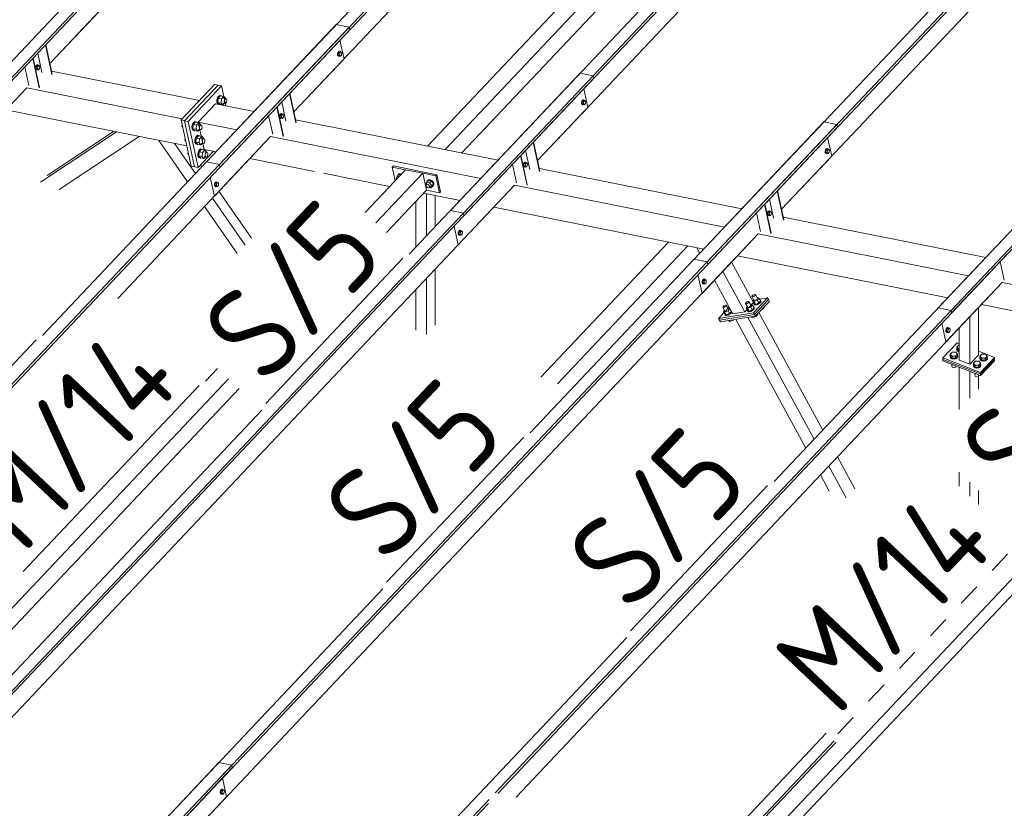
# Model space of a CAD drawing. Header units: millimetres. Extents: x -681 to 506, y -45 to 794.
# Tile 108 of 256: x -415 to -362, y 522 to 564. Entities that reach past the tile are written whole.
import ezdxf

# ---------------------------------------------------------------- set-up
doc = ezdxf.new("R2010")
doc.units = ezdxf.units.MM
doc.header["$LTSCALE"] = 0.6
doc.linetypes.add('XKITLINE00', pattern=[0])
doc.linetypes.add('XKITLINE02', pattern=[4, 2, -2])
for name, color, linetype, lineweight in [('Bolt', 7, 'Continuous', 0), ('Part', 2, 'Continuous', 0), ('PartMark', 3, 'Continuous', 0)]:
    doc.layers.add(name, color=color, linetype=linetype, lineweight=lineweight)
doc.styles.add('ISOCPEUR', font='ISOCPEUR.TTF')

msp = doc.modelspace()

# ---------------------------------------------------------------- linework, layer by layer
at = {"layer": 'Bolt', "color": 3, "linetype": 'XKITLINE00', "lineweight": 0}
for p, q in [((-397.62, 562.535), (-397.637, 562.469)), ((-397.589, 562.587), (-397.62, 562.535)), ((-397.613, 562.464), (-397.597, 562.531)), ((-397.597, 562.531), (-397.565, 562.582)), ((-397.551, 562.609), (-397.589, 562.587)), ((-397.53, 562.586), (-397.589, 562.523)), ((-397.565, 562.582), (-397.528, 562.604)), ((-397.551, 562.609), (-397.528, 562.604)), ((-397.53, 562.586), (-397.46, 562.573)), ((-397.528, 562.604), (-397.494, 562.591)), ((-397.52, 562.509), (-397.46, 562.573)), ((-397.494, 562.591), (-397.488, 562.578)), ((-397.46, 562.573), (-397.412, 562.522)), ((-397.637, 562.469), (-397.634, 562.404)), ((-397.634, 562.404), (-397.613, 562.359)), ((-397.611, 562.4), (-397.613, 562.464)), ((-397.613, 562.359), (-397.579, 562.346)), ((-397.59, 562.355), (-397.611, 562.4)), ((-397.589, 562.523), (-397.602, 562.409)), ((-397.602, 562.409), (-397.554, 562.359)), ((-397.602, 562.409), (-397.532, 562.395)), ((-397.556, 562.342), (-397.59, 562.355)), ((-397.589, 562.523), (-397.52, 562.509)), ((-397.579, 562.346), (-397.556, 562.342)), ((-397.533, 562.355), (-397.556, 562.342)), ((-397.554, 562.359), (-397.484, 562.345)), ((-397.532, 562.395), (-397.52, 562.509)), ((-397.484, 562.345), (-397.532, 562.395)), ((-397.424, 562.409), (-397.484, 562.345)), ((-397.412, 562.522), (-397.424, 562.409)), ((-413.727, 561.814), (-413.744, 561.747)), ((-413.744, 561.747), (-413.741, 561.683)), ((-413.741, 561.683), (-413.72, 561.638)), ((-413.696, 561.865), (-413.727, 561.814)), ((-413.721, 561.742), (-413.704, 561.809)), ((-413.718, 561.678), (-413.721, 561.742)), ((-413.72, 561.638), (-413.686, 561.625)), ((-413.697, 561.633), (-413.718, 561.678)), ((-413.697, 561.801), (-413.709, 561.688)), ((-413.709, 561.688), (-413.661, 561.638)), ((-413.709, 561.688), (-413.639, 561.674)), ((-413.704, 561.809), (-413.673, 561.86)), ((-413.637, 561.865), (-413.697, 561.801)), ((-413.697, 561.801), (-413.627, 561.787)), ((-413.663, 561.62), (-413.697, 561.633)), ((-413.658, 561.887), (-413.696, 561.865)), ((-413.686, 561.625), (-413.663, 561.62)), ((-413.673, 561.86), (-413.635, 561.882)), ((-413.64, 561.633), (-413.663, 561.62)), ((-413.661, 561.638), (-413.591, 561.624)), ((-413.658, 561.887), (-413.635, 561.882)), ((-413.639, 561.674), (-413.627, 561.787)), ((-413.591, 561.624), (-413.639, 561.674)), ((-413.637, 561.865), (-413.567, 561.851)), ((-413.635, 561.882), (-413.601, 561.869)), ((-413.627, 561.787), (-413.567, 561.851)), ((-413.601, 561.869), (-413.595, 561.856)), ((-413.531, 561.687), (-413.591, 561.624)), ((-413.567, 561.851), (-413.519, 561.801)), ((-413.519, 561.801), (-413.531, 561.687)), ((-404.049, 560.122), (-404.08, 559.999)), ((-404.08, 559.999), (-404.075, 559.881)), ((-403.992, 560.216), (-404.049, 560.122)), ((-404.043, 559.992), (-404.012, 560.114)), ((-404.038, 559.874), (-404.043, 559.992)), ((-404.007, 560.108), (-404.031, 559.881)), ((-404.012, 560.114), (-403.955, 560.208)), ((-403.887, 560.235), (-404.007, 560.108)), ((-403.83, 560.073), (-404.007, 560.108)), ((-403.923, 560.256), (-403.992, 560.216)), ((-403.955, 560.208), (-403.885, 560.249)), ((-403.923, 560.256), (-403.885, 560.249)), ((-403.887, 560.235), (-403.71, 560.2)), ((-403.885, 560.249), (-403.823, 560.225)), ((-403.854, 559.846), (-403.83, 560.073)), ((-403.71, 560.2), (-403.83, 560.073)), ((-403.823, 560.225), (-403.822, 560.222)), ((-403.721, 560.104), (-403.6, 560.08)), ((-403.615, 560.1), (-403.71, 560.2)), ((-403.686, 559.94), (-403.669, 560.007)), ((-403.683, 559.876), (-403.686, 559.94)), ((-403.669, 560.007), (-403.637, 560.058)), ((-403.637, 560.058), (-403.6, 560.08)), ((-403.617, 560.083), (-403.615, 560.1)), ((-403.6, 560.08), (-403.566, 560.067)), ((-403.566, 560.067), (-403.545, 560.022)), ((-403.542, 559.958), (-403.559, 559.891)), ((-403.545, 560.022), (-403.542, 559.958)), ((-384.612, 559.939), (-384.629, 559.872)), ((-384.581, 559.99), (-384.612, 559.939)), ((-384.605, 559.868), (-384.589, 559.934)), ((-384.581, 559.927), (-384.594, 559.813)), ((-384.589, 559.934), (-384.557, 559.986)), ((-384.543, 560.012), (-384.581, 559.99)), ((-384.521, 559.99), (-384.581, 559.927)), ((-384.581, 559.927), (-384.512, 559.913)), ((-384.557, 559.986), (-384.52, 560.008)), ((-384.543, 560.012), (-384.52, 560.008)), ((-384.524, 559.799), (-384.512, 559.913)), ((-384.521, 559.99), (-384.452, 559.976)), ((-384.52, 560.008), (-384.486, 559.995)), ((-384.512, 559.913), (-384.452, 559.976)), ((-384.486, 559.995), (-384.48, 559.982)), ((-384.452, 559.976), (-384.404, 559.926)), ((-384.404, 559.926), (-384.416, 559.812)), ((-404.075, 559.881), (-404.036, 559.799)), ((-403.999, 559.792), (-404.038, 559.874)), ((-404.036, 559.799), (-403.974, 559.775)), ((-403.854, 559.846), (-404.031, 559.881)), ((-404.031, 559.881), (-403.936, 559.781)), ((-403.937, 559.768), (-403.999, 559.792)), ((-403.974, 559.775), (-403.937, 559.768)), ((-403.92, 559.778), (-403.937, 559.768)), ((-403.936, 559.781), (-403.759, 559.746)), ((-403.854, 559.846), (-403.759, 559.746)), ((-403.759, 559.746), (-403.681, 559.828)), ((-403.749, 559.842), (-403.628, 559.818)), ((-403.662, 559.831), (-403.683, 559.876)), ((-403.628, 559.818), (-403.662, 559.831)), ((-403.59, 559.84), (-403.628, 559.818)), ((-403.559, 559.891), (-403.59, 559.84)), ((-384.629, 559.872), (-384.626, 559.808)), ((-384.626, 559.808), (-384.605, 559.763)), ((-384.603, 559.803), (-384.605, 559.868)), ((-384.605, 559.763), (-384.571, 559.75)), ((-384.582, 559.758), (-384.603, 559.803)), ((-384.594, 559.813), (-384.546, 559.763)), ((-384.594, 559.813), (-384.524, 559.799)), ((-384.548, 559.745), (-384.582, 559.758)), ((-384.571, 559.75), (-384.548, 559.745)), ((-384.525, 559.759), (-384.548, 559.745)), ((-384.546, 559.763), (-384.476, 559.749)), ((-384.476, 559.749), (-384.524, 559.799)), ((-384.416, 559.812), (-384.476, 559.749)), ((-405.248, 558.852), (-405.318, 558.811)), ((-405.248, 558.852), (-405.211, 558.844)), ((-400.719, 559.217), (-400.736, 559.151)), ((-400.736, 559.151), (-400.733, 559.086)), ((-400.733, 559.086), (-400.712, 559.041)), ((-400.688, 559.269), (-400.719, 559.217)), ((-400.713, 559.146), (-400.696, 559.213)), ((-400.71, 559.082), (-400.713, 559.146)), ((-400.712, 559.041), (-400.678, 559.028)), ((-400.689, 559.037), (-400.71, 559.082)), ((-400.689, 559.205), (-400.701, 559.091)), ((-400.701, 559.091), (-400.653, 559.041)), ((-400.701, 559.091), (-400.631, 559.078)), ((-400.696, 559.213), (-400.665, 559.264)), ((-400.629, 559.268), (-400.689, 559.205)), ((-400.689, 559.205), (-400.619, 559.191)), ((-400.655, 559.024), (-400.689, 559.037)), ((-400.65, 559.291), (-400.688, 559.269)), ((-400.678, 559.028), (-400.655, 559.024)), ((-400.665, 559.264), (-400.627, 559.286)), ((-400.632, 559.037), (-400.655, 559.024)), ((-400.653, 559.041), (-400.583, 559.027)), ((-400.65, 559.291), (-400.627, 559.286)), ((-400.631, 559.078), (-400.619, 559.191)), ((-400.583, 559.027), (-400.631, 559.078)), ((-400.629, 559.268), (-400.559, 559.255)), ((-400.627, 559.286), (-400.593, 559.273)), ((-400.619, 559.191), (-400.559, 559.255)), ((-400.593, 559.273), (-400.587, 559.26)), ((-400.523, 559.091), (-400.583, 559.027)), ((-400.559, 559.255), (-400.511, 559.204)), ((-400.511, 559.204), (-400.523, 559.091)), ((-405.942, 558.594), (-405.931, 558.694)), ((-405.908, 558.587), (-405.942, 558.594)), ((-405.942, 558.594), (-405.9, 558.549)), ((-405.375, 558.717), (-405.406, 558.595)), ((-405.406, 558.595), (-405.401, 558.477)), ((-405.401, 558.477), (-405.362, 558.395)), ((-405.318, 558.811), (-405.375, 558.717)), ((-405.368, 558.588), (-405.338, 558.71)), ((-405.364, 558.469), (-405.368, 558.588)), ((-405.325, 558.387), (-405.364, 558.469)), ((-405.362, 558.395), (-405.3, 558.371)), ((-405.332, 558.704), (-405.357, 558.477)), ((-405.18, 558.442), (-405.357, 558.477)), ((-405.357, 558.477), (-405.261, 558.377)), ((-405.338, 558.71), (-405.28, 558.804)), ((-405.213, 558.831), (-405.332, 558.704)), ((-405.156, 558.669), (-405.332, 558.704)), ((-405.263, 558.363), (-405.325, 558.387)), ((-405.3, 558.371), (-405.263, 558.363)), ((-405.28, 558.804), (-405.211, 558.844)), ((-405.245, 558.373), (-405.263, 558.363)), ((-405.261, 558.377), (-405.085, 558.341)), ((-405.213, 558.831), (-405.036, 558.796)), ((-405.211, 558.844), (-405.149, 558.82)), ((-405.18, 558.442), (-405.156, 558.669)), ((-405.18, 558.442), (-405.085, 558.341)), ((-405.036, 558.796), (-405.156, 558.669)), ((-405.149, 558.82), (-405.148, 558.818)), ((-405.085, 558.341), (-405.007, 558.424)), ((-405.074, 558.437), (-404.954, 558.413)), ((-405.046, 558.7), (-404.925, 558.676)), ((-404.941, 558.695), (-405.036, 558.796)), ((-405.011, 558.536), (-404.995, 558.602)), ((-405.009, 558.471), (-405.011, 558.536)), ((-404.988, 558.426), (-405.009, 558.471)), ((-404.995, 558.602), (-404.963, 558.654)), ((-404.954, 558.413), (-404.988, 558.426)), ((-404.963, 558.654), (-404.925, 558.676)), ((-404.916, 558.435), (-404.954, 558.413)), ((-404.942, 558.679), (-404.941, 558.695)), ((-404.925, 558.676), (-404.891, 558.662)), ((-404.884, 558.487), (-404.916, 558.435)), ((-404.891, 558.662), (-404.87, 558.618)), ((-404.868, 558.553), (-404.884, 558.487)), ((-404.87, 558.618), (-404.868, 558.553)), ((-405.784, 557.866), (-405.773, 557.967)), ((-405.75, 557.859), (-405.784, 557.866)), ((-405.784, 557.866), (-405.742, 557.822)), ((-405.217, 557.99), (-405.248, 557.867)), ((-405.248, 557.867), (-405.243, 557.749)), ((-405.16, 558.084), (-405.217, 557.99)), ((-405.21, 557.86), (-405.18, 557.982)), ((-405.206, 557.742), (-405.21, 557.86)), ((-405.174, 557.976), (-405.199, 557.749)), ((-405.18, 557.982), (-405.122, 558.076)), ((-405.055, 558.103), (-405.174, 557.976)), ((-404.998, 557.941), (-405.174, 557.976)), ((-405.09, 558.124), (-405.16, 558.084)), ((-405.122, 558.076), (-405.053, 558.117)), ((-405.09, 558.124), (-405.053, 558.117)), ((-405.055, 558.103), (-404.878, 558.068)), ((-405.053, 558.117), (-404.991, 558.093)), ((-405.022, 557.714), (-404.998, 557.941)), ((-404.878, 558.068), (-404.998, 557.941)), ((-404.991, 558.093), (-404.99, 558.09)), ((-404.888, 557.972), (-404.767, 557.948)), ((-404.783, 557.968), (-404.878, 558.068)), ((-404.853, 557.808), (-404.837, 557.875)), ((-404.851, 557.744), (-404.853, 557.808)), ((-404.837, 557.875), (-404.805, 557.926)), ((-404.805, 557.926), (-404.767, 557.948)), ((-404.784, 557.951), (-404.783, 557.968)), ((-404.767, 557.948), (-404.733, 557.935)), ((-404.733, 557.935), (-404.712, 557.89)), ((-404.71, 557.826), (-404.726, 557.759)), ((-404.712, 557.89), (-404.71, 557.826)), ((-405.243, 557.749), (-405.204, 557.667)), ((-405.167, 557.66), (-405.206, 557.742)), ((-405.204, 557.667), (-405.142, 557.643)), ((-405.022, 557.714), (-405.199, 557.749)), ((-405.199, 557.749), (-405.103, 557.649)), ((-405.105, 557.636), (-405.167, 557.66)), ((-405.142, 557.643), (-405.105, 557.636)), ((-405.087, 557.646), (-405.105, 557.636)), ((-405.103, 557.649), (-404.927, 557.614)), ((-405.002, 557.356), (-405.059, 557.262)), ((-405.022, 557.714), (-404.927, 557.614)), ((-405.022, 557.255), (-404.964, 557.349)), ((-404.897, 557.376), (-405.016, 557.249)), ((-404.932, 557.396), (-405.002, 557.356)), ((-404.964, 557.349), (-404.895, 557.389)), ((-404.932, 557.396), (-404.895, 557.389)), ((-404.927, 557.614), (-404.849, 557.696)), ((-404.916, 557.71), (-404.796, 557.686)), ((-404.897, 557.376), (-404.72, 557.34)), ((-404.895, 557.389), (-404.833, 557.365)), ((-404.83, 557.699), (-404.851, 557.744)), ((-404.72, 557.34), (-404.84, 557.213)), ((-404.833, 557.365), (-404.832, 557.363)), ((-404.796, 557.686), (-404.83, 557.699)), ((-404.758, 557.708), (-404.796, 557.686)), ((-404.726, 557.759), (-404.758, 557.708)), ((-404.625, 557.24), (-404.72, 557.34)), ((-371.604, 557.343), (-371.621, 557.276)), ((-371.621, 557.276), (-371.618, 557.212)), ((-371.572, 557.394), (-371.604, 557.343)), ((-371.597, 557.271), (-371.581, 557.338)), ((-371.573, 557.33), (-371.585, 557.217)), ((-371.581, 557.338), (-371.549, 557.389)), ((-371.513, 557.394), (-371.573, 557.33)), ((-371.573, 557.33), (-371.504, 557.316)), ((-371.535, 557.416), (-371.572, 557.394)), ((-371.549, 557.389), (-371.512, 557.411)), ((-371.535, 557.416), (-371.512, 557.411)), ((-371.516, 557.203), (-371.504, 557.316)), ((-371.513, 557.394), (-371.444, 557.38)), ((-371.512, 557.411), (-371.478, 557.398)), ((-371.504, 557.316), (-371.444, 557.38)), ((-371.478, 557.398), (-371.471, 557.385)), ((-371.444, 557.38), (-371.396, 557.33)), ((-371.396, 557.33), (-371.408, 557.216)), ((-405.626, 557.138), (-405.615, 557.239)), ((-405.592, 557.132), (-405.626, 557.138)), ((-405.626, 557.138), (-405.584, 557.094)), ((-405.059, 557.262), (-405.09, 557.14)), ((-405.09, 557.14), (-405.085, 557.022)), ((-405.085, 557.022), (-405.046, 556.939)), ((-405.052, 557.132), (-405.022, 557.255)), ((-405.048, 557.014), (-405.052, 557.132)), ((-405.009, 556.932), (-405.048, 557.014)), ((-405.046, 556.939), (-404.984, 556.915)), ((-405.016, 557.249), (-405.041, 557.022)), ((-404.864, 556.986), (-405.041, 557.022)), ((-405.041, 557.022), (-404.945, 556.921)), ((-404.84, 557.213), (-405.016, 557.249)), ((-404.947, 556.908), (-405.009, 556.932)), ((-404.984, 556.915), (-404.947, 556.908)), ((-404.929, 556.918), (-404.947, 556.908)), ((-404.945, 556.921), (-404.769, 556.886)), ((-404.864, 556.986), (-404.84, 557.213)), ((-404.864, 556.986), (-404.769, 556.886)), ((-404.769, 556.886), (-404.691, 556.969)), ((-404.758, 556.982), (-404.638, 556.958)), ((-404.73, 557.244), (-404.609, 557.22)), ((-404.695, 557.08), (-404.679, 557.147)), ((-404.693, 557.016), (-404.695, 557.08)), ((-404.672, 556.971), (-404.693, 557.016)), ((-404.679, 557.147), (-404.647, 557.198)), ((-404.638, 556.958), (-404.672, 556.971)), ((-404.647, 557.198), (-404.609, 557.22)), ((-404.6, 556.98), (-404.638, 556.958)), ((-404.626, 557.224), (-404.625, 557.24)), ((-404.609, 557.22), (-404.576, 557.207)), ((-404.568, 557.031), (-404.6, 556.98)), ((-404.576, 557.207), (-404.554, 557.162)), ((-404.552, 557.098), (-404.568, 557.031)), ((-404.554, 557.162), (-404.552, 557.098)), ((-371.618, 557.212), (-371.597, 557.167)), ((-371.595, 557.207), (-371.597, 557.271)), ((-371.597, 557.167), (-371.563, 557.154)), ((-371.574, 557.162), (-371.595, 557.207)), ((-371.585, 557.217), (-371.538, 557.167)), ((-371.585, 557.217), (-371.516, 557.203)), ((-371.54, 557.149), (-371.574, 557.162)), ((-371.563, 557.154), (-371.54, 557.149)), ((-371.517, 557.162), (-371.54, 557.149)), ((-371.538, 557.167), (-371.468, 557.153)), ((-371.468, 557.153), (-371.516, 557.203)), ((-371.408, 557.216), (-371.468, 557.153)), ((-387.711, 556.621), (-387.728, 556.554)), ((-387.728, 556.554), (-387.725, 556.49)), ((-387.725, 556.49), (-387.704, 556.445)), ((-387.68, 556.672), (-387.711, 556.621)), ((-387.705, 556.55), (-387.688, 556.616)), ((-387.702, 556.485), (-387.705, 556.55)), ((-387.704, 556.445), (-387.67, 556.432)), ((-387.681, 556.44), (-387.702, 556.485)), ((-387.681, 556.609), (-387.693, 556.495)), ((-387.693, 556.495), (-387.645, 556.445)), ((-387.693, 556.495), (-387.623, 556.481)), ((-387.688, 556.616), (-387.656, 556.668)), ((-387.621, 556.672), (-387.681, 556.609)), ((-387.681, 556.609), (-387.611, 556.595)), ((-387.647, 556.427), (-387.681, 556.44)), ((-387.642, 556.694), (-387.68, 556.672)), ((-387.67, 556.432), (-387.647, 556.427)), ((-387.656, 556.668), (-387.619, 556.69)), ((-387.624, 556.441), (-387.647, 556.427)), ((-387.645, 556.445), (-387.575, 556.431)), ((-387.642, 556.694), (-387.619, 556.69)), ((-387.623, 556.481), (-387.611, 556.595)), ((-387.575, 556.431), (-387.623, 556.481)), ((-387.621, 556.672), (-387.551, 556.658)), ((-387.619, 556.69), (-387.585, 556.677)), ((-387.611, 556.595), (-387.551, 556.658)), ((-387.585, 556.677), (-387.579, 556.664)), ((-387.515, 556.494), (-387.575, 556.431)), ((-387.551, 556.658), (-387.503, 556.608)), ((-387.503, 556.608), (-387.515, 556.494)), ((-394.465, 555.931), (-394.516, 555.811)), ((-394.496, 555.783), (-394.516, 555.811)), ((-394.492, 555.791), (-394.445, 555.84)), ((-394.492, 555.791), (-394.465, 555.818)), ((-394.492, 555.788), (-394.492, 555.791)), ((-394.465, 555.931), (-394.373, 556.029)), ((-394.374, 555.913), (-394.465, 555.931)), ((-394.465, 555.818), (-394.463, 555.818)), ((-394.431, 555.967), (-394.43, 555.99)), ((-394.43, 555.99), (-394.38, 556.039)), ((-394.43, 555.99), (-394.413, 556.009)), ((-394.363, 556.058), (-394.413, 556.009)), ((-394.38, 556.039), (-394.299, 556.045)), ((-394.373, 556.029), (-394.281, 556.011)), ((-394.282, 556.063), (-394.363, 556.058)), ((-394.299, 556.045), (-394.264, 556.029)), ((-394.247, 556.048), (-394.282, 556.063)), ((-392.886, 555.616), (-392.793, 555.714)), ((-392.85, 555.675), (-392.801, 555.724)), ((-392.784, 555.742), (-392.833, 555.693)), ((-392.801, 555.724), (-392.72, 555.729)), ((-392.632, 555.682), (-392.793, 555.714)), ((-392.703, 555.748), (-392.784, 555.742)), ((-392.72, 555.729), (-392.629, 555.69)), ((-392.612, 555.708), (-392.703, 555.748)), ((-392.535, 555.634), (-392.612, 555.708)), ((-404.191, 555.575), (-404.208, 555.508)), ((-404.208, 555.508), (-404.205, 555.444)), ((-404.205, 555.444), (-404.184, 555.399)), ((-404.16, 555.626), (-404.191, 555.575)), ((-404.185, 555.503), (-404.168, 555.57)), ((-404.182, 555.439), (-404.185, 555.503)), ((-404.184, 555.399), (-404.15, 555.386)), ((-404.161, 555.394), (-404.182, 555.439)), ((-404.161, 555.562), (-404.173, 555.449)), ((-404.173, 555.449), (-404.125, 555.399)), ((-404.173, 555.449), (-404.103, 555.435)), ((-404.168, 555.57), (-404.137, 555.621)), ((-404.101, 555.626), (-404.161, 555.562)), ((-404.161, 555.562), (-404.091, 555.548)), ((-404.127, 555.381), (-404.161, 555.394)), ((-404.122, 555.648), (-404.16, 555.626)), ((-404.15, 555.386), (-404.127, 555.381)), ((-404.137, 555.621), (-404.099, 555.643)), ((-404.104, 555.394), (-404.127, 555.381)), ((-404.125, 555.399), (-404.055, 555.385)), ((-404.122, 555.648), (-404.099, 555.643)), ((-404.103, 555.435), (-404.091, 555.548)), ((-404.055, 555.385), (-404.103, 555.435)), ((-404.101, 555.626), (-404.031, 555.612)), ((-404.099, 555.643), (-404.065, 555.63)), ((-404.091, 555.548), (-404.031, 555.612)), ((-404.065, 555.63), (-404.059, 555.617)), ((-403.995, 555.448), (-404.055, 555.385)), ((-404.031, 555.612), (-403.983, 555.562)), ((-403.983, 555.562), (-403.995, 555.448)), ((-392.936, 555.496), (-392.886, 555.616)), ((-392.913, 555.463), (-392.936, 555.496)), ((-392.915, 555.433), (-392.912, 555.476)), ((-392.892, 555.385), (-392.915, 555.433)), ((-392.912, 555.476), (-392.866, 555.525)), ((-392.912, 555.476), (-392.885, 555.503)), ((-392.851, 555.345), (-392.892, 555.385)), ((-392.886, 555.616), (-392.725, 555.584)), ((-392.885, 555.503), (-392.841, 555.506)), ((-392.852, 555.652), (-392.85, 555.675)), ((-392.802, 555.324), (-392.851, 555.345)), ((-392.85, 555.675), (-392.833, 555.693)), ((-392.841, 555.506), (-392.792, 555.484)), ((-392.758, 555.327), (-392.802, 555.324)), ((-392.792, 555.484), (-392.751, 555.444)), ((-392.731, 555.353), (-392.758, 555.327)), ((-392.756, 555.329), (-392.665, 555.311)), ((-392.751, 555.444), (-392.729, 555.396)), ((-392.731, 555.353), (-392.685, 555.402)), ((-392.729, 555.396), (-392.731, 555.353)), ((-392.725, 555.584), (-392.632, 555.682)), ((-392.725, 555.584), (-392.615, 555.431)), ((-392.665, 555.311), (-392.615, 555.431)), ((-392.665, 555.311), (-392.573, 555.409)), ((-392.522, 555.529), (-392.632, 555.682)), ((-392.629, 555.69), (-392.553, 555.616)), ((-392.615, 555.431), (-392.522, 555.529)), ((-392.566, 555.398), (-392.584, 555.397)), ((-392.573, 555.409), (-392.522, 555.529)), ((-392.516, 555.447), (-392.566, 555.398)), ((-392.553, 555.616), (-392.511, 555.527)), ((-392.494, 555.545), (-392.535, 555.634)), ((-392.511, 555.527), (-392.516, 555.447)), ((-392.516, 555.447), (-392.499, 555.466)), ((-392.499, 555.466), (-392.494, 555.545)), ((-374.703, 554.025), (-374.72, 553.958)), ((-374.72, 553.958), (-374.717, 553.894)), ((-374.717, 553.894), (-374.696, 553.849)), ((-374.672, 554.076), (-374.703, 554.025)), ((-374.696, 553.953), (-374.68, 554.02)), ((-374.694, 553.889), (-374.696, 553.953)), ((-374.696, 553.849), (-374.662, 553.836)), ((-374.673, 553.844), (-374.694, 553.889)), ((-374.672, 554.012), (-374.685, 553.899)), ((-374.685, 553.899), (-374.637, 553.849)), ((-374.685, 553.899), (-374.615, 553.885)), ((-374.68, 554.02), (-374.648, 554.071)), ((-374.639, 553.831), (-374.673, 553.844)), ((-374.634, 554.098), (-374.672, 554.076)), ((-374.613, 554.076), (-374.672, 554.012)), ((-374.672, 554.012), (-374.603, 553.998)), ((-374.662, 553.836), (-374.639, 553.831)), ((-374.648, 554.071), (-374.611, 554.093)), ((-374.616, 553.844), (-374.639, 553.831)), ((-374.637, 553.849), (-374.567, 553.835)), ((-374.634, 554.098), (-374.611, 554.093)), ((-374.615, 553.885), (-374.603, 553.998)), ((-374.567, 553.835), (-374.615, 553.885)), ((-374.613, 554.076), (-374.543, 554.062)), ((-374.611, 554.093), (-374.577, 554.08)), ((-374.603, 553.998), (-374.543, 554.062)), ((-374.577, 554.08), (-374.571, 554.067)), ((-374.507, 553.898), (-374.567, 553.835)), ((-374.543, 554.062), (-374.495, 554.012)), ((-374.495, 554.012), (-374.507, 553.898)), ((-391.183, 552.978), (-391.2, 552.912)), ((-391.2, 552.912), (-391.197, 552.847)), ((-391.197, 552.847), (-391.176, 552.802)), ((-391.152, 553.03), (-391.183, 552.978)), ((-391.177, 552.907), (-391.16, 552.974)), ((-391.174, 552.843), (-391.177, 552.907)), ((-391.176, 552.802), (-391.142, 552.789)), ((-391.153, 552.798), (-391.174, 552.843)), ((-391.152, 552.966), (-391.165, 552.852)), ((-391.165, 552.852), (-391.117, 552.802)), ((-391.165, 552.852), (-391.095, 552.838)), ((-391.16, 552.974), (-391.128, 553.025)), ((-391.119, 552.785), (-391.153, 552.798)), ((-391.114, 553.052), (-391.152, 553.03)), ((-391.093, 553.029), (-391.152, 552.966)), ((-391.152, 552.966), (-391.083, 552.952)), ((-391.142, 552.789), (-391.119, 552.785)), ((-391.128, 553.025), (-391.091, 553.047)), ((-391.096, 552.798), (-391.119, 552.785)), ((-391.117, 552.802), (-391.047, 552.788)), ((-391.114, 553.052), (-391.091, 553.047)), ((-391.095, 552.838), (-391.083, 552.952)), ((-391.047, 552.788), (-391.095, 552.838)), ((-391.093, 553.029), (-391.023, 553.016)), ((-391.091, 553.047), (-391.057, 553.034)), ((-391.083, 552.952), (-391.023, 553.016)), ((-391.057, 553.034), (-391.051, 553.021)), ((-390.987, 552.852), (-391.047, 552.788)), ((-391.023, 553.016), (-390.975, 552.965)), ((-390.975, 552.965), (-390.987, 552.852)), ((-378.106, 550.455), (-378.144, 550.433)), ((-378.12, 550.429), (-378.083, 550.451)), ((-378.106, 550.455), (-378.083, 550.451)), ((-378.083, 550.451), (-378.049, 550.437)), ((-378.175, 550.382), (-378.192, 550.315)), ((-378.192, 550.315), (-378.189, 550.251)), ((-378.189, 550.251), (-378.168, 550.206)), ((-378.144, 550.433), (-378.175, 550.382)), ((-378.168, 550.311), (-378.152, 550.377)), ((-378.166, 550.246), (-378.168, 550.311)), ((-378.168, 550.206), (-378.134, 550.193)), ((-378.145, 550.201), (-378.166, 550.246)), ((-378.144, 550.37), (-378.157, 550.256)), ((-378.157, 550.256), (-378.109, 550.206)), ((-378.157, 550.256), (-378.087, 550.242)), ((-378.152, 550.377), (-378.12, 550.429)), ((-378.111, 550.188), (-378.145, 550.201)), ((-378.085, 550.433), (-378.144, 550.37)), ((-378.144, 550.37), (-378.075, 550.356)), ((-378.134, 550.193), (-378.111, 550.188)), ((-378.088, 550.202), (-378.111, 550.188)), ((-378.109, 550.206), (-378.039, 550.192)), ((-378.087, 550.242), (-378.075, 550.356)), ((-378.039, 550.192), (-378.087, 550.242)), ((-378.085, 550.433), (-378.015, 550.419)), ((-378.075, 550.356), (-378.015, 550.419)), ((-378.049, 550.437), (-378.043, 550.425)), ((-377.979, 550.255), (-378.039, 550.192)), ((-378.015, 550.419), (-377.967, 550.369)), ((-377.967, 550.369), (-377.979, 550.255)), ((-375.536, 549.521), (-375.518, 549.55)), ((-375.528, 549.503), (-375.536, 549.521)), ((-375.495, 549.502), (-375.528, 549.503)), ((-375.413, 549.292), (-375.528, 549.503)), ((-375.518, 549.55), (-375.478, 549.582)), ((-375.447, 549.517), (-375.495, 549.502)), ((-375.478, 549.582), (-375.428, 549.609)), ((-375.396, 549.544), (-375.447, 549.517)), ((-375.428, 549.609), (-375.38, 549.624)), ((-375.357, 549.576), (-375.396, 549.544)), ((-375.38, 549.624), (-375.347, 549.622)), ((-375.339, 549.605), (-375.357, 549.576)), ((-375.347, 549.622), (-375.339, 549.605)), ((-375.232, 549.411), (-375.347, 549.622)), ((-375.251, 549.445), (-375.223, 549.457)), ((-375.151, 549.424), (-375.251, 549.319)), ((-375.223, 549.457), (-375.151, 549.424)), ((-375.151, 549.424), (-375.071, 549.277)), ((-377.094, 548.956), (-377.076, 548.984)), ((-377.085, 548.938), (-377.094, 548.956)), ((-377.053, 548.937), (-377.085, 548.938)), ((-376.97, 548.727), (-377.085, 548.938)), ((-377.076, 548.984), (-377.036, 549.017)), ((-377.005, 548.951), (-377.053, 548.937)), ((-377.036, 549.017), (-376.985, 549.044)), ((-376.954, 548.979), (-377.005, 548.951)), ((-376.985, 549.044), (-376.937, 549.059)), ((-376.914, 549.011), (-376.954, 548.979)), ((-376.937, 549.059), (-376.905, 549.057)), ((-376.896, 549.04), (-376.914, 549.011)), ((-376.905, 549.057), (-376.896, 549.04)), ((-376.79, 548.846), (-376.905, 549.057)), ((-376.808, 548.88), (-376.78, 548.892)), ((-376.78, 548.892), (-376.709, 548.859)), ((-375.882, 549.154), (-375.864, 549.183)), ((-375.873, 549.137), (-375.882, 549.154)), ((-375.841, 549.135), (-375.873, 549.137)), ((-375.759, 548.926), (-375.873, 549.137)), ((-375.864, 549.183), (-375.824, 549.216)), ((-375.793, 549.15), (-375.841, 549.135)), ((-375.784, 548.972), (-375.839, 548.912)), ((-375.839, 548.912), (-375.768, 548.879)), ((-375.759, 548.765), (-375.839, 548.912)), ((-375.824, 549.216), (-375.774, 549.243)), ((-375.742, 549.177), (-375.793, 549.15)), ((-375.774, 549.243), (-375.726, 549.258)), ((-375.597, 548.952), (-375.768, 548.879)), ((-375.768, 548.879), (-375.688, 548.732)), ((-375.702, 549.21), (-375.742, 549.177)), ((-375.726, 549.258), (-375.693, 549.256)), ((-375.684, 549.239), (-375.702, 549.21)), ((-375.693, 549.256), (-375.684, 549.239)), ((-375.578, 549.045), (-375.693, 549.256)), ((-375.597, 549.079), (-375.568, 549.091)), ((-375.497, 549.058), (-375.597, 548.952)), ((-375.597, 548.952), (-375.517, 548.805)), ((-375.568, 549.091), (-375.497, 549.058)), ((-375.517, 548.805), (-375.417, 548.911)), ((-375.497, 549.058), (-375.417, 548.911)), ((-375.438, 549.338), (-375.493, 549.279)), ((-375.493, 549.279), (-375.422, 549.246)), ((-375.414, 549.132), (-375.493, 549.279)), ((-375.406, 548.916), (-375.439, 548.863)), ((-375.438, 548.949), (-375.421, 548.948)), ((-375.425, 549.127), (-375.418, 549.139)), ((-375.41, 549.094), (-375.425, 549.127)), ((-375.424, 548.835), (-375.391, 548.888)), ((-375.251, 549.319), (-375.422, 549.246)), ((-375.422, 549.246), (-375.342, 549.099)), ((-375.421, 548.948), (-375.406, 548.916)), ((-375.406, 548.921), (-375.421, 548.948)), ((-375.414, 549.132), (-375.342, 549.099)), ((-375.349, 549.092), (-375.41, 549.094)), ((-375.395, 549.067), (-375.41, 549.094)), ((-375.391, 548.888), (-375.406, 548.921)), ((-375.395, 549.067), (-375.334, 549.064)), ((-375.26, 549.119), (-375.349, 549.092)), ((-375.342, 549.099), (-375.171, 549.172)), ((-375.334, 549.064), (-375.245, 549.091)), ((-375.166, 549.169), (-375.26, 549.119)), ((-375.251, 549.319), (-375.171, 549.172)), ((-375.245, 549.091), (-375.151, 549.142)), ((-375.171, 549.172), (-375.071, 549.277)), ((-375.093, 549.229), (-375.166, 549.169)), ((-375.151, 549.142), (-375.078, 549.201)), ((-375.06, 549.282), (-375.093, 549.229)), ((-375.092, 549.315), (-375.075, 549.315)), ((-375.078, 549.201), (-375.045, 549.255)), ((-375.075, 549.315), (-375.06, 549.282)), ((-375.06, 549.287), (-375.075, 549.315)), ((-375.045, 549.255), (-375.06, 549.287)), ((-374.979, 548.818), (-374.879, 548.924)), ((-374.879, 548.924), (-374.894, 548.951)), ((-376.995, 548.773), (-377.051, 548.714)), ((-377.051, 548.714), (-376.98, 548.681)), ((-376.971, 548.567), (-377.051, 548.714)), ((-376.983, 548.562), (-376.975, 548.574)), ((-376.967, 548.529), (-376.983, 548.562)), ((-376.809, 548.753), (-376.98, 548.681)), ((-376.98, 548.681), (-376.9, 548.534)), ((-376.971, 548.567), (-376.9, 548.534)), ((-376.907, 548.526), (-376.967, 548.529)), ((-376.952, 548.502), (-376.967, 548.529)), ((-376.952, 548.502), (-376.892, 548.499)), ((-376.818, 548.554), (-376.907, 548.526)), ((-376.9, 548.534), (-376.729, 548.606)), ((-376.892, 548.499), (-376.803, 548.526)), ((-376.724, 548.604), (-376.818, 548.554)), ((-376.709, 548.859), (-376.809, 548.753)), ((-376.809, 548.753), (-376.729, 548.606)), ((-376.803, 548.526), (-376.709, 548.577)), ((-376.729, 548.606), (-376.629, 548.712)), ((-376.651, 548.664), (-376.724, 548.604)), ((-376.709, 548.859), (-376.629, 548.712)), ((-376.709, 548.577), (-376.636, 548.636)), ((-376.622, 548.71), (-376.651, 548.664)), ((-376.65, 548.75), (-376.643, 548.75)), ((-376.636, 548.636), (-376.607, 548.683)), ((-375.771, 548.76), (-375.763, 548.773)), ((-375.755, 548.728), (-375.771, 548.76)), ((-375.759, 548.765), (-375.688, 548.732)), ((-375.695, 548.725), (-375.755, 548.728)), ((-375.74, 548.701), (-375.755, 548.728)), ((-375.74, 548.701), (-375.68, 548.698)), ((-375.606, 548.753), (-375.695, 548.725)), ((-375.688, 548.732), (-375.517, 548.805)), ((-375.68, 548.698), (-375.591, 548.725)), ((-375.512, 548.803), (-375.606, 548.753)), ((-375.591, 548.725), (-375.497, 548.775)), ((-375.567, 548.412), (-375.577, 548.429)), ((-375.567, 548.412), (-375.496, 548.379)), ((-375.496, 548.379), (-375.528, 548.437)), ((-375.439, 548.863), (-375.512, 548.803)), ((-375.497, 548.775), (-375.424, 548.835)), ((-375.496, 548.379), (-375.325, 548.451)), ((-375.325, 548.451), (-375.34, 548.479)), ((-375.325, 548.451), (-375.225, 548.557)), ((-375.225, 548.557), (-375.24, 548.585)), ((-375.048, 548.789), (-374.979, 548.818)), ((-374.979, 548.818), (-374.994, 548.845)), ((-376.779, 548.213), (-376.788, 548.23)), ((-376.779, 548.213), (-376.708, 548.18)), ((-376.708, 548.18), (-376.74, 548.239)), ((-376.708, 548.18), (-376.537, 548.253)), ((-376.537, 548.253), (-376.546, 548.27)), ((-376.537, 548.253), (-376.515, 548.275)), ((-365.136, 547.837), (-365.167, 547.786)), ((-365.144, 547.781), (-365.112, 547.832)), ((-365.098, 547.859), (-365.136, 547.837)), ((-365.076, 547.837), (-365.136, 547.773)), ((-365.112, 547.832), (-365.075, 547.854)), ((-365.098, 547.859), (-365.075, 547.854)), ((-365.076, 547.837), (-365.007, 547.823)), ((-365.075, 547.854), (-365.041, 547.841)), ((-365.067, 547.759), (-365.007, 547.823)), ((-365.041, 547.841), (-365.035, 547.828)), ((-365.007, 547.823), (-364.959, 547.773)), ((-365.167, 547.786), (-365.184, 547.719)), ((-365.184, 547.719), (-365.181, 547.654)), ((-365.181, 547.654), (-365.16, 547.61)), ((-365.16, 547.714), (-365.144, 547.781)), ((-365.158, 547.65), (-365.16, 547.714)), ((-365.16, 547.61), (-365.126, 547.597)), ((-365.137, 547.605), (-365.158, 547.65)), ((-365.136, 547.773), (-365.149, 547.66)), ((-365.149, 547.66), (-365.101, 547.61)), ((-365.149, 547.66), (-365.079, 547.646)), ((-365.103, 547.592), (-365.137, 547.605)), ((-365.136, 547.773), (-365.067, 547.759)), ((-365.126, 547.597), (-365.103, 547.592)), ((-365.08, 547.605), (-365.103, 547.592)), ((-365.101, 547.61), (-365.031, 547.596)), ((-365.079, 547.646), (-365.067, 547.759)), ((-365.031, 547.596), (-365.079, 547.646)), ((-364.971, 547.659), (-365.031, 547.596)), ((-364.959, 547.773), (-364.971, 547.659)), ((-364.605, 546.814), (-364.506, 546.92)), ((-364.605, 546.708), (-364.605, 546.814)), ((-364.513, 546.706), (-364.605, 546.814)), ((-364.506, 546.92), (-364.484, 546.92)), ((-364.964, 546.342), (-364.951, 546.371)), ((-364.939, 546.275), (-364.964, 546.342)), ((-364.964, 546.316), (-364.964, 546.342)), ((-364.939, 546.25), (-364.964, 546.316)), ((-364.951, 546.448), (-364.851, 546.554)), ((-364.951, 546.342), (-364.951, 546.448)), ((-364.859, 546.34), (-364.951, 546.448)), ((-364.859, 546.233), (-364.951, 546.342)), ((-364.865, 546.226), (-364.939, 546.275)), ((-364.939, 546.25), (-364.865, 546.2)), ((-364.859, 546.233), (-364.859, 546.34)), ((-364.666, 546.337), (-364.859, 546.34)), ((-364.851, 546.554), (-364.659, 546.551)), ((-364.566, 546.443), (-364.666, 546.337)), ((-364.666, 546.23), (-364.666, 546.337)), ((-364.666, 546.23), (-364.566, 546.336)), ((-364.583, 546.27), (-364.66, 546.223)), ((-364.66, 546.198), (-364.583, 546.245)), ((-364.659, 546.551), (-364.566, 546.443)), ((-364.618, 546.708), (-364.605, 546.737)), ((-364.593, 546.642), (-364.618, 546.708)), ((-364.618, 546.683), (-364.618, 546.708)), ((-364.593, 546.616), (-364.618, 546.683)), ((-364.513, 546.6), (-364.605, 546.708)), ((-364.52, 546.592), (-364.593, 546.642)), ((-364.593, 546.616), (-364.52, 546.567)), ((-364.553, 546.336), (-364.583, 546.27)), ((-364.583, 546.245), (-364.553, 546.311)), ((-364.566, 546.336), (-364.566, 546.443)), ((-364.566, 546.37), (-364.553, 546.336)), ((-364.553, 546.311), (-364.553, 546.336)), ((-364.52, 546.592), (-364.484, 546.586)), ((-364.52, 546.567), (-364.484, 546.56)), ((-364.513, 546.6), (-364.513, 546.706)), ((-364.513, 546.706), (-364.484, 546.706)), ((-364.484, 546.599), (-364.513, 546.6)), ((-363.384, 546.227), (-363.37, 546.255)), ((-363.37, 546.333), (-363.271, 546.438)), ((-363.37, 546.226), (-363.37, 546.333)), ((-363.278, 546.224), (-363.37, 546.333)), ((-363.271, 546.438), (-363.078, 546.436)), ((-362.986, 546.327), (-363.086, 546.222)), ((-363.078, 546.436), (-362.986, 546.327)), ((-362.986, 546.221), (-362.986, 546.327)), ((-362.986, 546.255), (-362.973, 546.221)), ((-364.877, 545.897), (-364.859, 545.876)), ((-364.87, 545.787), (-364.87, 545.889)), ((-364.856, 545.751), (-364.87, 545.787)), ((-364.763, 546.207), (-364.865, 546.226)), ((-364.865, 546.2), (-364.763, 546.181)), ((-364.859, 546.233), (-364.666, 546.23)), ((-364.859, 545.876), (-364.859, 545.89)), ((-364.859, 545.876), (-364.821, 545.875)), ((-364.856, 545.751), (-364.816, 545.725)), ((-364.816, 545.725), (-364.761, 545.714)), ((-364.66, 546.223), (-364.763, 546.207)), ((-364.763, 546.181), (-364.66, 546.198)), ((-364.761, 545.714), (-364.705, 545.723)), ((-364.705, 545.723), (-364.664, 545.749)), ((-364.664, 545.749), (-364.648, 545.784)), ((-364.648, 545.784), (-364.648, 545.807)), ((-363.729, 545.86), (-363.716, 545.889)), ((-363.704, 545.794), (-363.729, 545.86)), ((-363.729, 545.835), (-363.729, 545.86)), ((-363.704, 545.768), (-363.729, 545.835)), ((-363.716, 545.966), (-363.616, 546.072)), ((-363.716, 545.86), (-363.716, 545.966)), ((-363.624, 545.858), (-363.716, 545.966)), ((-363.624, 545.752), (-363.716, 545.86)), ((-363.631, 545.744), (-363.704, 545.794)), ((-363.704, 545.768), (-363.631, 545.719)), ((-363.528, 545.725), (-363.631, 545.744)), ((-363.631, 545.719), (-363.528, 545.7)), ((-363.624, 545.752), (-363.624, 545.858)), ((-363.431, 545.855), (-363.624, 545.858)), ((-363.624, 545.752), (-363.431, 545.749)), ((-363.616, 546.072), (-363.424, 546.069)), ((-363.425, 545.741), (-363.528, 545.725)), ((-363.332, 545.961), (-363.431, 545.855)), ((-363.431, 545.749), (-363.332, 545.855)), ((-363.431, 545.749), (-363.431, 545.855)), ((-363.348, 545.789), (-363.425, 545.741)), ((-363.425, 545.716), (-363.348, 545.763)), ((-363.424, 546.069), (-363.332, 545.961)), ((-363.358, 546.16), (-363.384, 546.227)), ((-363.384, 546.201), (-363.384, 546.227)), ((-363.358, 546.135), (-363.384, 546.201)), ((-363.278, 546.118), (-363.37, 546.226)), ((-363.285, 546.111), (-363.358, 546.16)), ((-363.358, 546.135), (-363.285, 546.085)), ((-363.318, 545.854), (-363.348, 545.789)), ((-363.348, 545.763), (-363.318, 545.829)), ((-363.332, 545.855), (-363.332, 545.961)), ((-363.332, 545.889), (-363.318, 545.854)), ((-363.318, 545.829), (-363.318, 545.854)), ((-363.183, 546.092), (-363.285, 546.111)), ((-363.285, 546.085), (-363.183, 546.066)), ((-363.278, 546.118), (-363.278, 546.224)), ((-363.086, 546.222), (-363.278, 546.224)), ((-363.278, 546.118), (-363.086, 546.115)), ((-363.079, 546.108), (-363.183, 546.092)), ((-363.183, 546.066), (-363.079, 546.082)), ((-363.086, 546.115), (-363.086, 546.222)), ((-363.086, 546.115), (-362.986, 546.221)), ((-363.002, 546.155), (-363.079, 546.108)), ((-363.079, 546.082), (-363.002, 546.13)), ((-362.973, 546.221), (-363.002, 546.155)), ((-363.002, 546.13), (-362.973, 546.195)), ((-362.973, 546.195), (-362.973, 546.221)), ((-363.642, 545.415), (-363.624, 545.394)), ((-363.635, 545.306), (-363.635, 545.407)), ((-363.621, 545.27), (-363.635, 545.306)), ((-363.624, 545.394), (-363.624, 545.408)), ((-363.624, 545.394), (-363.586, 545.394)), ((-363.621, 545.27), (-363.582, 545.243)), ((-363.582, 545.243), (-363.526, 545.233)), ((-363.528, 545.7), (-363.425, 545.716)), ((-363.526, 545.233), (-363.47, 545.241)), ((-363.47, 545.241), (-363.429, 545.267)), ((-363.429, 545.267), (-363.413, 545.302)), ((-363.413, 545.302), (-363.413, 545.326)), ((-403.883, 523.15), (-403.9, 523.083)), ((-403.852, 523.201), (-403.883, 523.15)), ((-403.877, 523.078), (-403.86, 523.145)), ((-403.853, 523.137), (-403.865, 523.024)), ((-403.86, 523.145), (-403.828, 523.197)), ((-403.793, 523.201), (-403.853, 523.137)), ((-403.853, 523.137), (-403.783, 523.124)), ((-403.814, 523.223), (-403.852, 523.201)), ((-403.828, 523.197), (-403.791, 523.219)), ((-403.814, 523.223), (-403.791, 523.219)), ((-403.793, 523.201), (-403.723, 523.187)), ((-403.791, 523.219), (-403.757, 523.205)), ((-403.783, 523.124), (-403.723, 523.187)), ((-403.757, 523.205), (-403.751, 523.193)), ((-403.723, 523.187), (-403.675, 523.137)), ((-403.675, 523.137), (-403.687, 523.023)), ((-403.9, 523.083), (-403.897, 523.019)), ((-403.897, 523.019), (-403.876, 522.974)), ((-403.874, 523.014), (-403.877, 523.078)), ((-403.876, 522.974), (-403.842, 522.961)), ((-403.853, 522.969), (-403.874, 523.014)), ((-403.865, 523.024), (-403.817, 522.974)), ((-403.865, 523.024), (-403.795, 523.01)), ((-403.819, 522.956), (-403.853, 522.969)), ((-403.842, 522.961), (-403.819, 522.956)), ((-403.796, 522.97), (-403.819, 522.956)), ((-403.817, 522.974), (-403.747, 522.96)), ((-403.795, 523.01), (-403.783, 523.124)), ((-403.747, 522.96), (-403.795, 523.01)), ((-403.687, 523.023), (-403.747, 522.96))]:
    msp.add_line(p, q, dxfattribs=at)
at = {"layer": 'Part', "color": 2, "linetype": 'XKITLINE00', "lineweight": 0}
for p, q in [((-416.944, 559.161), (-377.748, 600.681)), ((-416.915, 559.024), (-377.718, 600.544)), ((-403.936, 556.565), (-364.74, 598.084)), ((-403.907, 556.428), (-364.71, 597.948)), ((-390.928, 553.968), (-351.732, 595.488)), ((-390.899, 553.832), (-351.702, 595.352)), ((-412.98, 561.964), (-381.942, 594.843)), ((-377.92, 551.372), (-338.724, 592.892)), ((-377.89, 551.235), (-338.694, 592.755)), ((-386.964, 556.772), (-355.926, 589.65)), ((-373.956, 554.175), (-342.917, 587.054)), ((-417.632, 559.298), (-401.965, 575.894)), ((-404.624, 556.702), (-388.957, 573.298)), ((-399.972, 559.368), (-386.836, 573.283)), ((-377.726, 572.379), (-391.906, 557.358)), ((-391.017, 557.181), (-377.167, 571.852)), ((-391.616, 554.105), (-375.949, 570.701)), ((-382.151, 568.861), (-392.835, 557.543)), ((-378.608, 551.509), (-362.941, 568.105)), ((-449.223, 524.968), (-410.027, 566.488)), ((-449.194, 524.832), (-409.998, 566.351)), ((-426.382, 550.029), (-410.715, 566.625)), ((-365.6, 548.913), (-349.933, 565.508)), ((-412.98, 561.964), (-410.301, 564.802)), ((-436.215, 522.372), (-397.019, 563.892)), ((-436.186, 522.235), (-396.99, 563.755)), ((-413.374, 547.433), (-397.707, 564.029)), ((-397.019, 563.892), (-397.707, 564.029)), ((-396.99, 563.755), (-397.019, 563.892)), ((-397.293, 562.206), (-397.51, 563.204)), ((-412.874, 561.376), (-413.214, 562.944)), ((-412.857, 561.394), (-413.197, 562.962)), ((-413.548, 560.662), (-413.889, 562.23)), ((-413.531, 560.68), (-413.871, 562.248)), ((-413.404, 561.482), (-413.626, 562.508)), ((-399.972, 559.368), (-397.293, 562.206)), ((-414.106, 560.773), (-414.322, 561.77)), ((-412.89, 561.546), (-405.01, 559.974)), ((-423.207, 519.775), (-384.011, 561.295)), ((-423.178, 519.639), (-383.982, 561.159)), ((-393.811, 551.78), (-384.699, 561.432)), ((-384.011, 561.295), (-384.699, 561.432)), ((-383.982, 561.159), (-384.011, 561.295)), ((-445.26, 527.772), (-414.221, 560.65)), ((-417.218, 557.475), (-414.221, 560.65)), ((-414.221, 560.651), (-405.933, 558.997)), ((-404.198, 560.834), (-405.985, 558.941)), ((-405.799, 558.904), (-404.012, 560.797)), ((-404.012, 560.797), (-405.799, 558.904)), ((-405.613, 558.867), (-403.826, 560.76)), ((-404.012, 560.797), (-404.198, 560.834)), ((-403.826, 560.76), (-404.012, 560.797)), ((-403.594, 559.691), (-403.826, 560.76)), ((-384.285, 559.61), (-384.502, 560.608)), ((-400.395, 558.886), (-400.618, 559.911)), ((-399.866, 558.78), (-400.206, 560.348)), ((-399.849, 558.798), (-400.189, 560.366)), ((-415.326, 559.479), (-405.684, 557.555)), ((-404.15, 559.802), (-405.072, 558.825)), ((-404.15, 559.802), (-402.086, 559.39)), ((-400.54, 558.065), (-400.881, 559.633)), ((-400.523, 558.084), (-400.863, 559.652)), ((-386.964, 556.772), (-384.285, 559.61)), ((-405.985, 558.941), (-405.799, 558.904)), ((-405.45, 556.477), (-405.985, 558.941)), ((-405.799, 558.904), (-405.264, 556.44)), ((-405.799, 558.904), (-405.613, 558.867)), ((-405.264, 556.44), (-405.799, 558.904)), ((-405.613, 558.867), (-405.078, 556.403)), ((-401.098, 558.177), (-401.314, 559.174)), ((-399.881, 558.95), (-389.078, 556.794)), ((-413.131, 555.979), (-409.59, 558.334)), ((-410.199, 517.179), (-371.003, 558.699)), ((-410.17, 517.043), (-370.974, 558.562)), ((-405.072, 558.825), (-403.008, 558.413)), ((-405.072, 558.825), (-404.756, 557.37)), ((-387.358, 542.24), (-371.691, 558.836)), ((-371.003, 558.699), (-371.691, 558.836)), ((-370.974, 558.562), (-371.003, 558.699)), ((-413.477, 555.613), (-409.432, 558.303)), ((-412.48, 555.224), (-408.216, 558.06)), ((-409.364, 549.419), (-401.213, 558.054)), ((-405.635, 555.631), (-407.171, 557.852)), ((-404.21, 554.879), (-401.213, 558.054)), ((-401.213, 558.055), (-390, 555.817)), ((-371.277, 557.013), (-371.494, 558.011)), ((-405.215, 556.076), (-406.327, 557.683)), ((-404.756, 557.37), (-404.114, 557.241)), ((-387.387, 556.289), (-387.61, 557.315)), ((-386.858, 556.183), (-387.198, 557.751)), ((-386.84, 556.202), (-387.181, 557.77)), ((-405.078, 556.403), (-404.26, 557.27)), ((-402.318, 556.883), (-398.859, 556.193)), ((-387.532, 555.469), (-387.873, 557.037)), ((-387.515, 555.487), (-387.855, 557.055)), ((-373.956, 554.175), (-371.277, 557.013)), ((-364.912, 548.775), (-357.271, 556.87)), ((-405.264, 556.44), (-405.45, 556.477)), ((-405.264, 556.44), (-405.078, 556.403)), ((-404.869, 556.442), (-404.942, 556.548)), ((-403.936, 556.565), (-404.624, 556.702)), ((-403.936, 556.565), (-403.907, 556.428)), ((-396.172, 554.008), (-394.022, 556.286)), ((-394.658, 556.485), (-394.716, 556.424)), ((-394.716, 556.424), (-394.022, 556.285)), ((-394.716, 556.424), (-394.562, 555.714)), ((-394.658, 556.485), (-392.335, 556.021)), ((-393.093, 556.1), (-394.022, 556.286)), ((-388.09, 555.58), (-388.306, 556.578)), ((-386.873, 556.354), (-376.07, 554.197)), ((-374.35, 539.644), (-358.683, 556.24)), ((-364.882, 548.639), (-357.313, 556.657)), ((-404.427, 555.877), (-404.21, 554.879)), ((-398.386, 556.098), (-394.863, 555.395)), ((-395.588, 553.457), (-393.093, 556.1)), ((-392.895, 555.19), (-393.093, 556.1)), ((-393.093, 556.1), (-392.393, 555.96)), ((-392.393, 555.96), (-392.335, 556.021)), ((-392.196, 555.051), (-392.393, 555.96)), ((-392.335, 556.021), (-392.138, 555.112)), ((-389.226, 523.02), (-357.995, 556.102)), ((-389.093, 522.993), (-357.965, 555.966)), ((-419.243, 522.579), (-388.205, 555.458)), ((-395.03, 552.93), (-392.895, 555.19)), ((-392.896, 555.19), (-392.196, 555.051)), ((-391.202, 552.282), (-388.205, 555.458)), ((-388.205, 555.458), (-376.992, 553.22)), ((-373.832, 553.605), (-374.173, 555.173)), ((-402.573, 552.258), (-404.312, 554.771)), ((-402.227, 552.625), (-403.966, 555.137)), ((-393.045, 555.032), (-391.106, 554.645)), ((-392.886, 552.76), (-392.886, 555)), ((-392.425, 553.248), (-392.425, 554.908)), ((-392.196, 555.051), (-392.138, 555.112)), ((-374.379, 553.693), (-374.602, 554.719)), ((-373.85, 553.587), (-374.19, 555.155)), ((-402.993, 551.813), (-404.732, 554.326)), ((-393.456, 552.156), (-393.456, 554.597)), ((-389.31, 554.287), (-378.098, 552.049)), ((-374.524, 552.873), (-374.865, 554.441)), ((-374.507, 552.891), (-374.847, 554.459)), ((-390.928, 553.968), (-391.616, 554.105)), ((-390.928, 553.968), (-390.899, 553.832)), ((-375.082, 552.984), (-375.298, 553.981)), ((-373.865, 553.757), (-363.062, 551.601)), ((-391.419, 553.281), (-391.202, 552.282)), ((-406.235, 519.983), (-375.197, 552.861)), ((-378.194, 549.686), (-375.197, 552.861)), ((-375.197, 552.862), (-363.984, 550.624)), ((-386.8, 545.207), (-379.983, 552.425)), ((-385.906, 544.859), (-378.954, 552.22)), ((-378.313, 551.821), (-378.478, 552.125)), ((-377.92, 551.372), (-378.608, 551.509)), ((-376.302, 551.69), (-365.09, 549.452)), ((-392.425, 547.986), (-392.425, 550.987)), ((-377.92, 551.372), (-377.89, 551.235)), ((-375.453, 549.192), (-376.625, 551.348)), ((-362.074, 550.388), (-362.29, 551.385)), ((-392.886, 547.498), (-392.886, 550.499)), ((-378.411, 550.684), (-378.194, 549.686)), ((-375.914, 548.703), (-377.086, 550.86)), ((-388.118, 522.798), (-362.189, 550.265)), ((-376.56, 548.597), (-377.533, 550.386)), ((-365.186, 547.09), (-362.189, 550.265)), ((-362.189, 550.265), (-358.729, 549.575)), ((-393.456, 547.72), (-393.456, 549.895)), ((-375.517, 549.31), (-374.703, 549.444)), ((-374.703, 549.444), (-375.452, 548.65)), ((-374.653, 549.352), (-374.703, 549.444)), ((-376.747, 548.941), (-377.31, 548.345)), ((-375.914, 548.703), (-375.453, 549.192)), ((-374.653, 549.352), (-375.402, 548.558)), ((-375.402, 548.558), (-374.653, 549.352)), ((-375.352, 548.466), (-374.603, 549.26)), ((-374.603, 549.26), (-374.653, 549.352)), ((-364.912, 548.775), (-365.6, 548.913)), ((-363.453, 546.389), (-363.453, 548.926)), ((-363.294, 549.094), (-359.835, 548.403)), ((-375.452, 548.65), (-377.31, 548.345)), ((-377.31, 548.345), (-377.26, 548.253)), ((-377.26, 548.253), (-375.402, 548.558)), ((-377.26, 548.253), (-375.402, 548.558)), ((-375.352, 548.466), (-377.21, 548.161)), ((-376.56, 548.597), (-375.914, 548.703)), ((-372.216, 541.904), (-375.749, 548.401)), ((-375.402, 548.558), (-375.452, 548.65)), ((-375.402, 548.558), (-375.352, 548.466)), ((-371.755, 542.392), (-375.166, 548.664)), ((-364.912, 548.775), (-364.882, 548.639)), ((-363.914, 548.437), (-363.914, 545.9)), ((-377.21, 548.161), (-377.26, 548.253)), ((-372.663, 541.431), (-376.396, 548.295)), ((-365.403, 548.088), (-365.186, 547.09)), ((-364.484, 546.123), (-364.484, 547.833)), ((-375.11, 520.202), (-349.181, 547.669)), ((-364.591, 547.042), (-365.341, 546.248)), ((-364.591, 547.042), (-364.484, 547)), ((-374.418, 520.064), (-349.445, 546.517)), ((-365.341, 546.248), (-363.346, 545.47)), ((-365.341, 546.248), (-365.341, 546.163)), ((-363.914, 545.9), (-363.453, 546.389)), ((-363.453, 546.598), (-362.596, 546.264)), ((-362.596, 546.264), (-363.346, 545.47)), ((-362.596, 546.178), (-362.596, 546.264)), ((-365.341, 546.163), (-363.346, 545.385)), ((-365.341, 546.078), (-365.341, 546.163)), ((-363.346, 545.385), (-365.341, 546.163)), ((-363.346, 545.3), (-365.341, 546.078)), ((-364.484, 546.123), (-363.914, 545.9)), ((-364.484, 543.479), (-364.484, 545.744)), ((-362.596, 546.178), (-363.346, 545.385)), ((-362.596, 546.178), (-363.346, 545.385)), ((-362.596, 546.093), (-363.346, 545.3)), ((-362.596, 546.093), (-362.596, 546.178)), ((-404.679, 544.996), (-404.034, 545.68)), ((-363.914, 544.083), (-363.914, 545.521)), ((-363.453, 544.571), (-363.453, 545.341)), ((-363.346, 545.47), (-363.346, 545.385)), ((-363.346, 545.385), (-363.346, 545.3)), ((-424.185, 523.165), (-403.45, 545.129)), ((-423.296, 522.988), (-402.892, 544.601)), ((-423.895, 519.913), (-401.674, 543.451)), ((-370.513, 538.771), (-371.436, 540.469)), ((-370.052, 539.259), (-370.975, 540.958)), ((-371.406, 539.12), (-371.883, 539.996)), ((-364.484, 539.396), (-364.484, 540.145)), ((-363.914, 538.858), (-363.914, 539.607)), ((-363.453, 538.423), (-363.453, 539.171)), ((-410.887, 517.316), (-395.22, 533.912)), ((-397.879, 514.72), (-382.212, 531.316)), ((-376.906, 520.561), (-371.577, 526.206)), ((-376.218, 520.423), (-371.145, 525.798)), ((-376.085, 520.397), (-371.061, 525.719)), ((-442.479, 482.986), (-403.282, 524.506)), ((-442.449, 482.85), (-403.253, 524.37)), ((-419.637, 508.048), (-403.97, 524.643)), ((-403.282, 524.506), (-403.97, 524.643)), ((-403.253, 524.37), (-403.282, 524.506)), ((-403.556, 522.82), (-403.773, 523.818)), ((-406.235, 519.983), (-403.556, 522.82)), ((-397.191, 514.583), (-389.55, 522.677)), ((-397.162, 514.446), (-389.592, 522.464))]:
    msp.add_line(p, q, dxfattribs=at)
at = {"layer": 'PartMark', "color": 1, "linetype": 'XKITLINE00', "lineweight": 0}
for p, q in [((-401.472, 543.811), (-394.159, 551.557)), ((-421.034, 539.464), (-413.721, 547.211)), ((-414.404, 534.841), (-405.027, 544.774)), ((-395.018, 534.272), (-387.705, 542.018)), ((-382.01, 531.675), (-374.697, 539.422))]:
    msp.add_line(p, q, dxfattribs=at)
at = {"layer": 'PartMark', "color": 1, "linetype": 'XKITLINE02', "lineweight": 0}
msp.add_line((-370.954, 526.167), (-361.576, 536.101), dxfattribs=at)

# ---------------------------------------------------------------- texts
at = {"layer": 'PartMark', "color": 1, "style": 'ISOCPEUR', "width": 0.85}
for s, p in [('S/5', (-401.496, 544.659)), ('M/14', (-414.429, 535.689)), ('S/5', (-361.099, 538.324)), ('S/5', (-395.042, 535.12)), ('S/5', (-382.034, 532.523)), ('M/14', (-370.978, 527.016))]:
    msp.add_text(s, height=5, rotation=46.6502, dxfattribs=at).set_placement(p)

doc.saveas('drawing.dxf')
